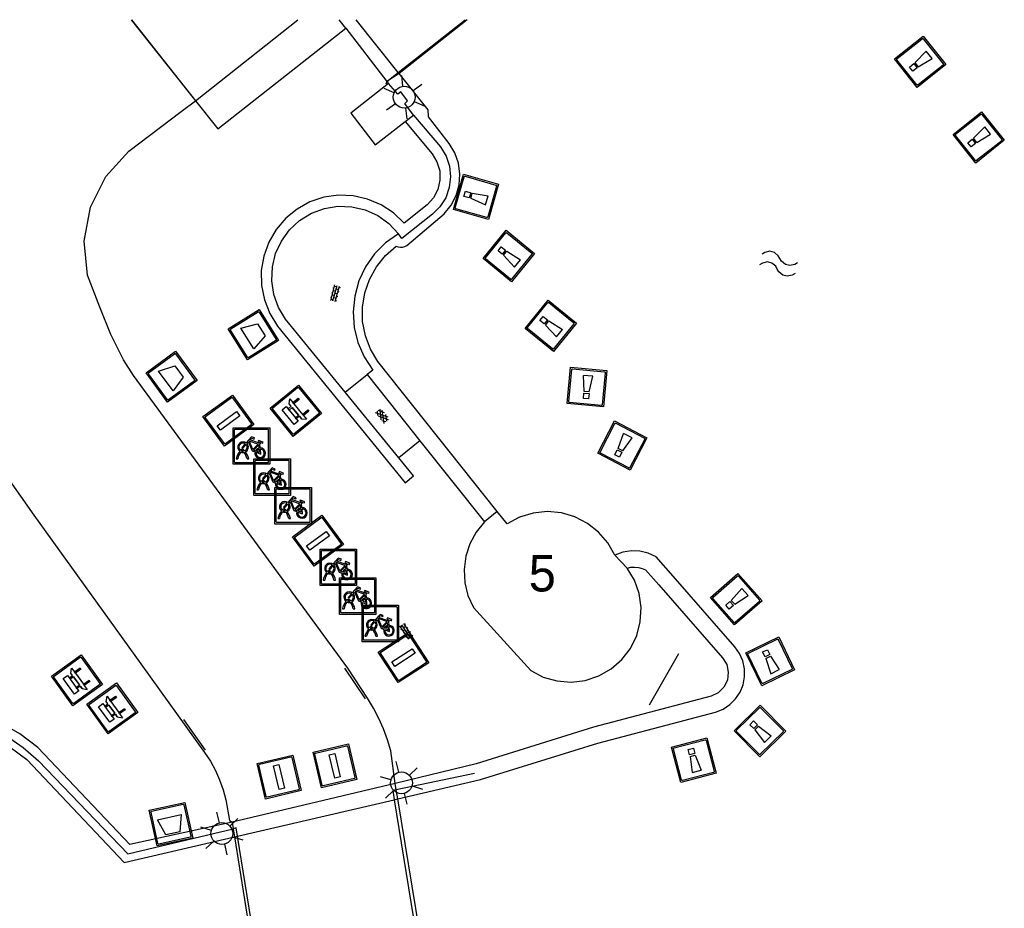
# Model space of a CAD drawing. Header units: metres. Extents: x 93870 to 95789, y 463036 to 464040.
# Tile 147 of 256: x 94322 to 94349, y 464015 to 464040. Entities that reach past the tile are written whole.
import ezdxf
from ezdxf.enums import TextEntityAlignment as Align

# ---------------------------------------------------------------- set-up
doc = ezdxf.new("R2010")
doc.units = ezdxf.units.M
doc.header["$LTSCALE"] = 25.4
for name, color, linetype in [('B_BEBOUWINGSGRENS_0', 1, 'Continuous'), ('G_GRENS_ALGEMEEN_0', 7, 'Continuous'), ('K_KUNSTWERKGRENS_0', 1, 'Continuous'), ('K_KUNSTWERKGRENS_1', 1, 'Continuous'), ('Q_AFVALBAK_0', 7, 'Continuous'), ('Q_BANK_0', 7, 'Continuous'), ('Q_BLOEMBAK_0', 93, 'Continuous'), ('Q_FIETSENREK_0', 6, 'Continuous'), ('Q_LICHTMAST_0', 2, 'Continuous'), ('Q_LIJNAFWATERING_LIJN_0', 7, 'Continuous'), ('Q_MEERPAAL_0', 7, 'Continuous'), ('Q_VLAGGENMAST_0', 191, 'Continuous'), ('Q_ZAND_ZOUTBAK_0', 7, 'Continuous'), ('S_GBKN_SYMBOOL_GV_GROOT_0', 7, 'Continuous'), ('S_GBKN_SYMBOOL_OV_GROOT_0', 7, 'Continuous'), ('S_GBKN_SYMBOOL_WATER_0', 7, 'Continuous'), ('T_HEK_LIJN_0', 6, 'Continuous'), ('T_HEK_LIJN_1', 6, 'Continuous'), ('V_WEGGRENS_0', 7, 'Continuous'), ('V_WEGGRENS_1', 7, 'Continuous'), ('W_WATERGRENS_0', 5, 'Continuous'), ('Z_GBKN_HUISNUMMER_0', 252, 'Continuous')]:
    doc.layers.add(name, color=color, linetype=linetype)
doc.layers.add('Q_AFSLUITPAAL_0', color=7, linetype='Continuous', true_color=0xf86a3a)

# ---------------------------------------------------------------- blocks, each defined once
blk = doc.blocks.new('Q_AFVALBAK')
for points in [[(-0.5, 0.5), (0.5, 0.5), (0.5, -0.5), (-0.5, -0.5)], [(-0.336, 0.197), (0.331, 0.197), (0.19, -0.251), (-0.196, -0.251)]]:
    blk.add_lwpolyline(points, close=True)
blk.add_lwpolyline([(-0.442, 0.464), (0.438, 0.464, -0.414214), (0.459, 0.442), (0.459, -0.437, -0.414214), (0.438, -0.459), (-0.442, -0.459, -0.414214), (-0.463, -0.437), (-0.463, 0.442), (-0.463, 0.444), (-0.463, 0.446), (-0.463, 0.448), (-0.462, 0.45), (-0.461, 0.451), (-0.46, 0.453), (-0.459, 0.455), (-0.458, 0.456), (-0.457, 0.457), (-0.456, 0.459), (-0.454, 0.46), (-0.453, 0.461), (-0.451, 0.462), (-0.449, 0.462), (-0.447, 0.463), (-0.446, 0.463), (-0.444, 0.464), (-0.442, 0.464)], format="xyb")
blk = doc.blocks.new('Q_BLOEMBAK')
for points in [[(-0.5, 0.5), (0.5, 0.5), (0.5, -0.5), (-0.5, -0.5)], [(-0.336, 0.197), (0.331, 0.197), (0.19, -0.251), (-0.196, -0.251)]]:
    blk.add_lwpolyline(points, close=True)
blk.add_lwpolyline([(-0.442, 0.464), (0.438, 0.464, -0.414214), (0.459, 0.442), (0.459, -0.437, -0.414214), (0.438, -0.459), (-0.442, -0.459, -0.414214), (-0.463, -0.437), (-0.463, 0.442), (-0.463, 0.444), (-0.463, 0.446), (-0.463, 0.448), (-0.462, 0.45), (-0.461, 0.451), (-0.46, 0.453), (-0.459, 0.455), (-0.458, 0.456), (-0.457, 0.457), (-0.456, 0.459), (-0.454, 0.46), (-0.453, 0.461), (-0.451, 0.462), (-0.449, 0.462), (-0.447, 0.463), (-0.446, 0.463), (-0.444, 0.464), (-0.442, 0.464)], format="xyb")
blk = doc.blocks.new('Q_ZAND_ZOUTBAK')
for points in [[(-0.5, 0.5), (0.5, 0.5), (0.5, -0.5), (-0.5, -0.5)], [(-0.336, 0.197), (0.331, 0.197), (0.19, -0.251), (-0.196, -0.251)]]:
    blk.add_lwpolyline(points, close=True)
blk.add_lwpolyline([(-0.442, 0.464), (0.438, 0.464, -0.414214), (0.459, 0.442), (0.459, -0.437, -0.414214), (0.438, -0.459), (-0.442, -0.459, -0.414214), (-0.463, -0.437), (-0.463, 0.442), (-0.463, 0.444), (-0.463, 0.446), (-0.463, 0.448), (-0.462, 0.45), (-0.461, 0.451), (-0.46, 0.453), (-0.459, 0.455), (-0.458, 0.456), (-0.457, 0.457), (-0.456, 0.459), (-0.454, 0.46), (-0.453, 0.461), (-0.451, 0.462), (-0.449, 0.462), (-0.447, 0.463), (-0.446, 0.463), (-0.444, 0.464), (-0.442, 0.464)], format="xyb")
blk = doc.blocks.new('Q_LICHTMAST')
for points in [[(0, 0.3), (0, 0.6)], [(-0.26, 0.15), (-0.52, 0.3)], [(0.26, 0.15), (0.52, 0.3)], [(-0.26, -0.15), (-0.52, -0.3)], [(0.26, -0.15), (0.52, -0.3)], [(0, -0.3), (0, -0.6)]]:
    blk.add_lwpolyline(points)
blk.add_circle((0, 0), 0.3)
blk = doc.blocks.new('Q_VLAGGENMAST')
for points in [[(-0.5, 0.5), (0.5, 0.5), (0.5, -0.5), (-0.5, -0.5)], [(-0.08, 0.333), (0.071, 0.333), (0.071, -0.329), (-0.08, -0.329)]]:
    blk.add_lwpolyline(points, close=True)
blk.add_lwpolyline([(-0.442, 0.464), (0.438, 0.464, -0.414214), (0.459, 0.442), (0.459, -0.437, -0.414214), (0.438, -0.459), (-0.442, -0.459, -0.414214), (-0.463, -0.437), (-0.463, 0.442), (-0.463, 0.444), (-0.463, 0.446), (-0.463, 0.448), (-0.462, 0.45), (-0.461, 0.451), (-0.46, 0.453), (-0.459, 0.455), (-0.458, 0.456), (-0.457, 0.457), (-0.456, 0.459), (-0.454, 0.46), (-0.453, 0.461), (-0.451, 0.462), (-0.449, 0.462), (-0.447, 0.463), (-0.446, 0.463), (-0.444, 0.464), (-0.442, 0.464)], format="xyb")
blk = doc.blocks.new('Q_AFSLUITPAAL')
for points in [[(-0.5, 0.5), (0.5, 0.5), (0.5, -0.5), (-0.5, -0.5)], [(-0.08, 0.333), (0.071, 0.333), (0.071, -0.329), (-0.08, -0.329)]]:
    blk.add_lwpolyline(points, close=True)
blk.add_lwpolyline([(-0.442, 0.464), (0.438, 0.464, -0.414214), (0.459, 0.442), (0.459, -0.437, -0.414214), (0.438, -0.459), (-0.442, -0.459, -0.414214), (-0.463, -0.437), (-0.463, 0.442), (-0.463, 0.444), (-0.463, 0.446), (-0.463, 0.448), (-0.462, 0.45), (-0.461, 0.451), (-0.46, 0.453), (-0.459, 0.455), (-0.458, 0.456), (-0.457, 0.457), (-0.456, 0.459), (-0.454, 0.46), (-0.453, 0.461), (-0.451, 0.462), (-0.449, 0.462), (-0.447, 0.463), (-0.446, 0.463), (-0.444, 0.464), (-0.442, 0.464)], format="xyb")
blk = doc.blocks.new('Q_FIETSENREK')
for points in [[(-0.5, 0.5), (0.5, 0.5), (0.5, -0.5), (-0.5, -0.5)], [(-0.063, 0.145), (0.184, 0.054), (0.037, -0.093)]]:
    blk.add_lwpolyline(points, close=True)
for points in [[(-0.442, 0.464), (0.438, 0.464, -0.414214), (0.459, 0.442), (0.459, -0.437, -0.414214), (0.438, -0.459), (-0.442, -0.459, -0.414214), (-0.463, -0.437), (-0.463, 0.442), (-0.463, 0.444), (-0.463, 0.446), (-0.463, 0.448), (-0.462, 0.45), (-0.461, 0.451), (-0.46, 0.453), (-0.459, 0.455), (-0.458, 0.456), (-0.457, 0.457), (-0.456, 0.459), (-0.454, 0.46), (-0.453, 0.461), (-0.451, 0.462), (-0.449, 0.462), (-0.447, 0.463), (-0.446, 0.463), (-0.444, 0.464), (-0.442, 0.464)], [(-0.181, 0.106, 0.847256), (-0.324, -0.144)], [(-0.193, 0.075, 0.842492), (-0.305, -0.118)], [(-0.171, 0.065, 0.053288), (-0.193, 0.075)], [(-0.185, -0.134, 0.502492), (-0.147, 0.044)], [(-0.149, 0.089, 0.06236), (-0.181, 0.106)], [(-0.165, -0.161, 0.494489), (-0.125, 0.068)], [(-0.324, -0.144, 0.089606), (-0.421, -0.348)], [(-0.296, -0.162, 0.110942), (-0.375, -0.348)], [(-0.294, -0.105, 0.006942), (-0.305, -0.118)], [(-0.296, -0.162, 0.02458), (-0.283, -0.168)], [(-0.212, -0.105, 0.381614), (-0.294, -0.105)], [(-0.283, -0.168, 0.148109), (-0.198, -0.173)], [(-0.223, -0.136, 0.533998), (-0.276, -0.136)], [(-0.276, -0.136, 0.009682), (-0.271, -0.138)], [(-0.271, -0.138, 0.120201), (-0.218, -0.144)], [(-0.218, -0.144, 0.003554), (-0.223, -0.136)], [(-0.185, -0.134, 0.017985), (-0.212, -0.105)], [(-0.122, -0.348, 0.075837), (-0.198, -0.173)], [(-0.075, -0.348, 0.094234), (-0.165, -0.161)], [(0.095, -0.16, 0.385208), (0.186, -0.333)], [(0.209, -0.054, 0.224648), (0.108, -0.128)], [(0.126, -0.171, 0.376993), (0.197, -0.303)], [(0.212, -0.086, 0.20829), (0.139, -0.139)], [(0.186, -0.333, 1), (0.287, -0.06)], [(0.197, -0.303, 1), (0.276, -0.09)], [(0.287, -0.06, 0.086253), (0.238, -0.051)], [(0.276, -0.09, 0.079305), (0.241, -0.083)]]:
    blk.add_lwpolyline(points, format="xyb")
for points in [[(-0.171, 0.065), (-0.263, -0.038), (-0.239, -0.059), (-0.147, 0.044)], [(0.081, 0.221), (-0.003, 0.252), (-0.149, 0.089)], [(-0.125, 0.068), (-0.086, 0.111), (0.018, -0.131), (0.095, -0.16)], [(0.238, -0.051), (0.229, 0.053), (0.261, 0.093), (0.302, 0.078), (0.314, 0.11), (0.192, 0.155), (0.18, 0.123), (0.231, 0.104), (0.207, 0.076), (-0.04, 0.167), (0, 0.216), (0.07, 0.191), (0.081, 0.221)], [(0.209, -0.054), (0.199, 0.029), (0.057, -0.108)], [(0.057, -0.108), (0.108, -0.128)], [(0.126, -0.171), (0.253, -0.218), (0.241, -0.083)], [(0.139, -0.139), (0.222, -0.17), (0.212, -0.086)], [(-0.421, -0.348), (-0.375, -0.348)], [(-0.122, -0.348), (-0.075, -0.348)]]:
    blk.add_lwpolyline(points)
blk = doc.blocks.new('Q_BANK')
blk.add_lwpolyline([(-0.5, 0.5), (0.5, 0.5), (0.5, -0.5), (-0.5, -0.5)], close=True)
blk.add_lwpolyline([(-0.442, 0.464), (0.438, 0.464, -0.414214), (0.459, 0.442), (0.459, -0.437, -0.414214), (0.438, -0.459), (-0.442, -0.459, -0.414214), (-0.463, -0.437), (-0.463, 0.442), (-0.463, 0.444), (-0.463, 0.446), (-0.463, 0.448), (-0.462, 0.45), (-0.461, 0.451), (-0.46, 0.453), (-0.459, 0.455), (-0.458, 0.456), (-0.457, 0.457), (-0.456, 0.459), (-0.454, 0.46), (-0.453, 0.461), (-0.451, 0.462), (-0.449, 0.462), (-0.447, 0.463), (-0.446, 0.463), (-0.444, 0.464), (-0.442, 0.464)], format="xyb")
for points in [[(-0.18, 0.132), (-0.267, 0.132), (-0.267, 0.276)], [(-0.267, 0.276), (0.258, 0.276), (0.258, 0.132), (0.173, 0.132)], [(-0.267, 0.022), (-0.366, -0.078)], [(-0.18, 0.022), (-0.267, 0.022)], [(-0.267, 0.022), (-0.18, 0.022)], [(-0.18, 0.022), (-0.18, 0.132)], [(-0.18, 0.132), (-0.144, 0.132)], [(-0.144, 0.132), (-0.144, 0.022)], [(0.131, 0.132), (-0.144, 0.132)], [(0.131, 0.022), (-0.144, 0.022)], [(-0.144, 0.022), (0.131, 0.022)], [(0.131, 0.022), (-0.144, 0.022)], [(-0.144, 0.022), (0.131, 0.022)], [(-0.144, 0.022), (0.131, 0.022)], [(0.131, 0.022), (0.131, 0.132)], [(0.131, 0.132), (0.173, 0.132)], [(0.173, 0.132), (0.173, 0.022)], [(0.173, 0.022), (0.255, 0.022)], [(0.173, 0.022), (0.255, 0.022)], [(0.255, 0.022), (0.357, -0.078)], [(-0.236, -0.078), (-0.366, -0.078)], [(-0.192, -0.078), (-0.192, -0.27), (-0.236, -0.27), (-0.236, -0.078)], [(-0.236, -0.078), (-0.192, -0.078)], [(0.183, -0.078), (-0.192, -0.078)], [(0.226, -0.078), (0.226, -0.268), (0.183, -0.268), (0.183, -0.078)], [(0.183, -0.078), (0.226, -0.078)], [(0.357, -0.078), (0.226, -0.078)]]:
    blk.add_lwpolyline(points)
blk = doc.blocks.new('Q_MEERPAAL')
for points in [[(-0.5, 0.5), (0.5, 0.5), (0.5, -0.5), (-0.5, -0.5)], [(-0.076, 0.32), (0.068, 0.32), (0.068, 0.17), (-0.076, 0.17)]]:
    blk.add_lwpolyline(points, close=True)
blk.add_lwpolyline([(-0.442, 0.464), (0.438, 0.464, -0.414214), (0.459, 0.442), (0.459, -0.437, -0.414214), (0.438, -0.459), (-0.442, -0.459, -0.414214), (-0.463, -0.437), (-0.463, 0.442), (-0.463, 0.444), (-0.463, 0.446), (-0.463, 0.448), (-0.462, 0.45), (-0.461, 0.451), (-0.46, 0.453), (-0.459, 0.455), (-0.458, 0.456), (-0.457, 0.457), (-0.456, 0.459), (-0.454, 0.46), (-0.453, 0.461), (-0.451, 0.462), (-0.449, 0.462), (-0.447, 0.463), (-0.446, 0.463), (-0.444, 0.464), (-0.442, 0.464)], format="xyb")
for points in [[(-0.076, 0.124), (-0.136, -0.311)], [(-0.076, 0.124), (0.068, 0.124)], [(0.068, 0.124), (0.122, -0.311)], [(-0.136, -0.311), (0.122, -0.311)]]:
    blk.add_lwpolyline(points)
blk = doc.blocks.new('S_GBKN_SYMBOOL_WATER')
for points in [[(-0.5, 0.15), (-0.438, 0.212), (-0.312, 0.275), (-0.188, 0.275), (-0.062, 0.212), (0, 0.15), (0.062, 0.087), (0.188, 0.025), (0.312, 0.025), (0.438, 0.087), (0.5, 0.15)], [(-0.5, -0.15), (-0.438, -0.087), (-0.312, -0.025), (-0.188, -0.025), (-0.062, -0.087), (0, -0.15), (0.062, -0.212), (0.188, -0.275), (0.312, -0.275), (0.438, -0.212), (0.5, -0.15)]]:
    blk.add_lwpolyline(points)
blk = doc.blocks.new('S_GBKN_SYMBOOL_OV_GROOT')
for points in [[(-0.21875, 0.0625), (0.21875, 0.0625)], [(-0.21875, 0), (0.21875, 0)], [(-0.1875, 0.0625), (-0.1875, 0)], [(-0.125, 0.09375), (-0.125, 0.0625)], [(-0.125, 0), (-0.125, -0.0625)], [(-0.0625, 0.0625), (-0.0625, 0)], [(0, 0.09375), (0, 0.0625)], [(0, 0), (0, -0.0625)], [(0.0625, 0.0625), (0.0625, 0)], [(0.125, 0.09375), (0.125, 0.0625)], [(0.125, 0), (0.125, -0.0625)], [(0.1875, 0.0625), (0.1875, 0)], [(-0.21875, -0.0625), (0.21875, -0.0625)], [(-0.1875, -0.0625), (-0.1875, -0.09375)], [(-0.0625, -0.0625), (-0.0625, -0.09375)], [(0.0625, -0.0625), (0.0625, -0.09375)], [(0.1875, -0.0625), (0.1875, -0.09375)]]:
    blk.add_lwpolyline(points)
blk = doc.blocks.new('S_GBKN_SYMBOOL_GV_GROOT')
for points in [[(-0.1875, 0.03125), (-0.09375, 0.09375)], [(-0.1875, -0.0625), (0.0625, 0.09375)], [(-0.1875, 0.09375), (0.125, -0.09375)], [(-0.1875, 0), (-0.03125, -0.09375)], [(-0.125, -0.09375), (0.1875, 0.09375)], [(-0.0625, 0.09375), (0.1875, -0.0625)], [(0.03125, -0.09375), (0.1875, 0)], [(0.09375, 0.09375), (0.1875, 0.03125)]]:
    blk.add_lwpolyline(points)

msp = doc.modelspace()

# ---------------------------------------------------------------- linework, layer by layer
at = {"layer": 'B_BEBOUWINGSGRENS_0'}
for p, q in [((94334.984, 464026.065), (94334.635, 464025.781)), ((94338.538, 464024.514), (94338.202, 464024.864))]:
    msp.add_line(p, q, dxfattribs=at)
for points in [[(94338.202, 464024.864), (94338.011, 464025.202), (94337.76, 464025.496), (94337.456, 464025.737), (94337.111, 464025.916), (94336.739, 464026.024), (94336.353, 464026.06), (94335.967, 464026.02), (94335.596, 464025.908), (94335.254, 464025.726), (94334.984, 464026.065)], [(94334.635, 464025.781), (94334.406, 464025.499), (94334.233, 464025.18), (94334.122, 464024.835), (94334.075, 464024.475), (94334.095, 464024.113), (94334.181, 464023.761), (94334.33, 464023.43), (94335.9, 464021.71), (94336.245, 464021.53), (94336.619, 464021.423), (94337.007, 464021.391), (94337.393, 464021.437), (94337.763, 464021.559), (94338.101, 464021.751), (94338.394, 464022.006), (94338.631, 464022.315), (94338.803, 464022.664), (94338.901, 464023.04), (94338.924, 464023.429), (94338.869, 464023.814), (94338.738, 464024.18), (94338.538, 464024.514)]]:
    msp.add_lwpolyline(points, dxfattribs=at)
at = {"layer": 'G_GRENS_ALGEMEEN_0'}
for points in [[(94332.687, 464036.921), (94333.429, 464036.047), (94333.582, 464035.796), (94333.676, 464035.518), (94333.705, 464035.226), (94333.67, 464034.934), (94333.572, 464034.657), (94333.414, 464034.409), (94333.206, 464034.202), (94332.367, 464033.542), (94332.275, 464033.671)], [(94330.817, 464029.333), (94329.187, 464031.33), (94328.992, 464031.654), (94328.864, 464032.009), (94328.806, 464032.382), (94328.823, 464032.76), (94328.912, 464033.127), (94329.071, 464033.469), (94329.294, 464033.775), (94329.571, 464034.031), (94329.893, 464034.229), (94330.247, 464034.36), (94330.62, 464034.421), (94330.997, 464034.407), (94331.365, 464034.321), (94331.709, 464034.166), (94332.016, 464033.946), (94332.275, 464033.671)], [(94332.275, 464033.671), (94331.925, 464033.421), (94331.623, 464033.116), (94331.377, 464032.764), (94331.194, 464032.376), (94331.079, 464031.962), (94331.036, 464031.535), (94331.066, 464031.106), (94331.168, 464030.689), (94331.339, 464030.295), (94331.575, 464029.936), (94331.417, 464029.813)]]:
    msp.add_lwpolyline(points, dxfattribs=at)
at = {"layer": 'K_KUNSTWERKGRENS_0'}
for p, q in [((94324.96, 464039.532), (94326.717, 464037.313)), ((94330.835, 464039.303), (94330.655, 464039.532)), ((94326.717, 464037.313), (94327.33, 464036.539)), ((94332.687, 464036.921), (94332.449, 464037.239)), ((94332.464, 464036.747), (94332.687, 464036.921))]:
    msp.add_line(p, q, dxfattribs=at)
for points in [[(94332.006, 464037.784), (94330.969, 464036.975), (94331.636, 464036.101), (94332.464, 464036.747)], [(94332.449, 464037.239), (94332.525, 464037.306), (94332.339, 464037.557), (94332.257, 464037.496), (94332.006, 464037.784)]]:
    msp.add_lwpolyline(points, dxfattribs=at)
at = {"layer": 'K_KUNSTWERKGRENS_1'}
for p, q in [((94324.961, 464039.532), (94326.717, 464037.313)), ((94332.273, 464038.087), (94334.1, 464039.532)), ((94327.33, 464036.539), (94330.835, 464039.303)), ((94330.835, 464039.303), (94331.962, 464037.841)), ((94331.962, 464037.841), (94332.273, 464038.087)), ((94326.717, 464037.313), (94327.33, 464036.539)), ((94332.189, 464018.611), (94327.722, 464017.556)), ((94332.217, 464018.44), (94332.189, 464018.611)), ((94332.258, 464018.192), (94332.217, 464018.44)), ((94333.343, 464011.646), (94332.258, 464018.192)), ((94327.722, 464017.556), (94327.751, 464017.376)), ((94327.751, 464017.376), (94327.787, 464017.151)), ((94327.787, 464017.151), (94328.793, 464010.9))]:
    msp.add_line(p, q, dxfattribs=at)
at = {"layer": 'Q_LIJNAFWATERING_LIJN_0'}
for p, q in [((94330.799, 464021.768), (94331.362, 464020.928)), ((94326.988, 464019.525), (94326.402, 464020.365))]:
    msp.add_line(p, q, dxfattribs=at)
at = {"layer": 'T_HEK_LIJN_0'}
for p, q in [((94334.157, 464039.532), (94332.296, 464038.058)), ((94331.962, 464037.841), (94331.928, 464037.767)), ((94332.296, 464038.058), (94331.962, 464037.841)), ((94339.155, 464020.764), (94339.96, 464022.17)), ((94334.36, 464018.886), (94332.217, 464018.44)), ((94332.217, 464018.44), (94332.217, 464018.44)), ((94327.751, 464017.376), (94327.751, 464017.376))]:
    msp.add_line(p, q, dxfattribs=at)
msp.add_lwpolyline([(94321.537, 464019.919), (94321.997, 464019.603), (94322.416, 464019.234), (94324.868, 464016.684), (94327.751, 464017.376)], dxfattribs=at)
at = {"layer": 'T_HEK_LIJN_1'}
for p, q in [((94332.16, 464018.169), (94333.226, 464011.627)), ((94328.887, 464010.915), (94327.871, 464017.17))]:
    msp.add_line(p, q, dxfattribs=at)
for points in [[(94332.217, 464018.44), (94332.119, 464018.42), (94332.16, 464018.169)], [(94327.871, 464017.17), (94327.834, 464017.396), (94327.751, 464017.376)]]:
    msp.add_lwpolyline(points, dxfattribs=at)
at = {"layer": 'V_WEGGRENS_0'}
for p, q in [((94331.962, 464037.841), (94332.006, 464037.784)), ((94330.817, 464029.333), (94331.417, 464029.813)), ((94331.417, 464029.813), (94332.265, 464028.75)), ((94332.29, 464027.529), (94330.817, 464029.333)), ((94332.265, 464028.75), (94332.864, 464028)), ((94332.864, 464028), (94332.29, 464027.529)), ((94332.864, 464028), (94334.635, 464025.781))]:
    msp.add_line(p, q, dxfattribs=at)
for points in [[(94332.189, 464018.611), (94332.068, 464019.507), (94331.977, 464019.811), (94331.868, 464020.108), (94331.74, 464020.398), (94331.594, 464020.68), (94331.43, 464020.951), (94330.894, 464021.774), (94325.019, 464029.785), (94324.742, 464030.221), (94324.395, 464030.912), (94324.101, 464031.657), (94323.758, 464032.533), (94323.668, 464033.47), (94323.839, 464034.395), (94324.258, 464035.238), (94324.892, 464035.933), (94326.328, 464037.016), (94326.717, 464037.313)], [(94332.464, 464036.747), (94333.196, 464035.859), (94333.331, 464035.639), (94333.406, 464035.392), (94333.414, 464035.134), (94333.356, 464034.883), (94333.236, 464034.655), (94333.061, 464034.465), (94332.433, 464033.961), (94332.141, 464034.24), (94331.805, 464034.462), (94331.433, 464034.619), (94331.04, 464034.708), (94330.637, 464034.724), (94330.237, 464034.667), (94329.854, 464034.54), (94329.501, 464034.346), (94329.188, 464034.092), (94328.925, 464033.785), (94328.723, 464033.436), (94328.586, 464033.057), (94328.519, 464032.659), (94328.525, 464032.256), (94328.604, 464031.86), (94328.752, 464031.485), (94328.965, 464031.143), (94332.458, 464026.848), (94332.687, 464027.043), (94332.29, 464027.529)], [(94316.67, 464035.03), (94317.256, 464034.836), (94317.789, 464034.525), (94318.245, 464034.11), (94318.605, 464033.608), (94318.853, 464033.044), (94319.576, 464030.8), (94319.741, 464030.33), (94319.962, 464029.76), (94320.211, 464029.202), (94320.488, 464028.656), (94320.792, 464028.126), (94321.122, 464027.611), (94322.287, 464025.965), (94325.222, 464021.891), (94326.969, 464019.459), (94327.126, 464019.222), (94327.262, 464018.972), (94327.378, 464018.712), (94327.472, 464018.444), (94327.545, 464018.169), (94327.653, 464017.599), (94327.722, 464017.556)], [(94338.538, 464024.514), (94338.641, 464024.534), (94338.745, 464024.539), (94338.849, 464024.529), (94338.951, 464024.504), (94339.048, 464024.464), (94339.408, 464024.053), (94341.155, 464022.058), (94341.267, 464021.873), (94341.312, 464021.661), (94341.286, 464021.446), (94341.191, 464021.252), (94341.038, 464021.099), (94340.844, 464021.004), (94337.617, 464020.153), (94334.405, 464019.154), (94332.189, 464018.611)], [(94327.722, 464017.556), (94324.915, 464016.944), (94322.402, 464019.601), (94321.907, 464019.975), (94321.371, 464020.287)]]:
    msp.add_lwpolyline(points, dxfattribs=at)
at = {"layer": 'V_WEGGRENS_1'}
for p, q in [((94326.717, 464037.313), (94329.519, 464039.532)), ((94326.717, 464037.313), (94326.717, 464037.313)), ((94332.217, 464018.44), (94332.189, 464018.611)), ((94332.258, 464018.192), (94332.217, 464018.44)), ((94327.722, 464017.556), (94327.751, 464017.376)), ((94327.751, 464017.376), (94327.787, 464017.151))]:
    msp.add_line(p, q, dxfattribs=at)
at = {"layer": 'W_WATERGRENS_0'}
for p, q in [((94332.273, 464038.087), (94331.123, 464039.532)), ((94332.296, 464038.058), (94332.273, 464038.087)), ((94332.273, 464038.087), (94332.273, 464038.087)), ((94327.871, 464017.17), (94332.16, 464018.169)), ((94332.16, 464018.169), (94332.258, 464018.192)), ((94327.787, 464017.151), (94327.871, 464017.17))]:
    msp.add_line(p, q, dxfattribs=at)
for points in [[(94334.984, 464026.065), (94331.708, 464030.17), (94331.508, 464030.51), (94331.37, 464030.878), (94331.296, 464031.266), (94331.291, 464031.66), (94331.354, 464032.049), (94331.482, 464032.421), (94331.673, 464032.766), (94331.92, 464033.073), (94332.216, 464033.333), (94332.272, 464033.311), (94332.332, 464033.302), (94332.392, 464033.306), (94332.45, 464033.323), (94332.503, 464033.351), (94333.528, 464034.218), (94333.717, 464034.45), (94333.856, 464034.716), (94333.938, 464035.005), (94333.96, 464035.304), (94333.921, 464035.601), (94333.823, 464035.885), (94333.67, 464036.142), (94333.101, 464036.875), (94333.09, 464037.061), (94332.296, 464038.058)], [(94341.717, 464021.317), (94341.758, 464021.534), (94341.756, 464021.754), (94341.71, 464021.97), (94341.622, 464022.172), (94341.495, 464022.353), (94339.798, 464024.291), (94339.335, 464024.82), (94339.121, 464024.922), (94338.892, 464024.978), (94338.656, 464024.987), (94338.423, 464024.949), (94338.202, 464024.864)], [(94332.258, 464018.192), (94334.523, 464018.719), (94337.741, 464019.72), (94340.965, 464020.57), (94341.17, 464020.652), (94341.354, 464020.774), (94341.511, 464020.929), (94341.633, 464021.113), (94341.717, 464021.317)], [(94303.826, 464016.137), (94317.864, 464020.232), (94318.416, 464020.342), (94318.978, 464020.385), (94319.541, 464020.361), (94320.097, 464020.269), (94320.638, 464020.112), (94321.156, 464019.89), (94321.644, 464019.609), (94322.095, 464019.271), (94324.765, 464016.447), (94327.787, 464017.151)]]:
    msp.add_lwpolyline(points, dxfattribs=at)

# ---------------------------------------------------------------- block references
at = {"layer": 'Q_AFSLUITPAAL_0', "rotation": 13.28840993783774}
for p in [(94330.538, 464019.097), (94329.008, 464018.789)]:
    msp.add_blockref('Q_AFSLUITPAAL', p, dxfattribs=at)
at = {"layer": 'Q_AFVALBAK_0', "rotation": 126.2550779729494}
msp.add_blockref('Q_AFVALBAK', (94326.063, 464029.755), dxfattribs=at)
at = {"layer": 'Q_BANK_0'}
for p, rotation in [((94329.466, 464028.823), 129.1204662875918), ((94323.471, 464021.441), 125.7698150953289), ((94324.439, 464020.668), 125.6911542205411)]:
    msp.add_blockref('Q_BANK', p, dxfattribs=dict(at, rotation=rotation))
at = {"layer": 'Q_BLOEMBAK_0', "rotation": 121.9149400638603}
msp.add_blockref('Q_BLOEMBAK', (94328.305, 464030.906), dxfattribs=at)
at = {"layer": 'Q_FIETSENREK_0'}
for p in [(94328.253, 464027.855), (94328.818, 464027.003), (94329.395, 464026.22), (94330.632, 464024.534), (94331.161, 464023.746), (94331.781, 464022.994)]:
    msp.add_blockref('Q_FIETSENREK', p, dxfattribs=at)
at = {"layer": 'Q_LICHTMAST_0'}
for p, rotation in [((94332.435, 464037.41), 126.5397719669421), ((94332.36, 464018.63), 13.76825198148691), ((94327.441, 464017.242), 13.11364258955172)]:
    msp.add_blockref('Q_LICHTMAST', p, dxfattribs=dict(at, rotation=rotation))
at = {"layer": 'Q_MEERPAAL_0'}
for p, rotation in [((94346.566, 464038.381), 128.5126267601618), ((94348.169, 464036.309), 128.5126267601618), ((94334.4, 464034.68), 74.15939736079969), ((94335.3, 464033.06), 50.83183961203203), ((94336.45, 464031.15), 50.83183961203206), ((94337.44, 464029.47), 174.6717652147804), ((94338.41, 464027.87), 152.5778837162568), ((94341.53, 464023.66), 131.2068490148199), ((94342.46, 464021.96), 25.74294835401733), ((94342.18, 464020.05), 44.63272439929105), ((94340.37, 464019.25), 14.76980277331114)]:
    msp.add_blockref('Q_MEERPAAL', p, dxfattribs=dict(at, rotation=rotation))
at = {"layer": 'Q_VLAGGENMAST_0'}
for p, rotation in [((94327.621, 464028.553), 126.2550779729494), ((94330.072, 464025.264), 126.2550779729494), ((94332.416, 464022.067), 123.075225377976)]:
    msp.add_blockref('Q_VLAGGENMAST', p, dxfattribs=dict(at, rotation=rotation))
at = {"layer": 'Q_ZAND_ZOUTBAK_0', "rotation": 12.2995133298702}
msp.add_blockref('Q_ZAND_ZOUTBAK', (94326.047, 464017.498), dxfattribs=at)
at = {"layer": 'S_GBKN_SYMBOOL_GV_GROOT_0', "rotation": 128.5808431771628}
msp.add_blockref('S_GBKN_SYMBOOL_GV_GROOT', (94331.84, 464028.681), dxfattribs=at)
at = {"layer": 'S_GBKN_SYMBOOL_OV_GROOT_0'}
for p, rotation in [((94330.54, 464032.04), 74.47588900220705), ((94332.49, 464022.78), 123.075225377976)]:
    msp.add_blockref('S_GBKN_SYMBOOL_OV_GROOT', p, dxfattribs=dict(at, rotation=rotation))
at = {"layer": 'S_GBKN_SYMBOOL_WATER_0', "rotation": 166.2584853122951}
msp.add_blockref('S_GBKN_SYMBOOL_WATER', (94342.69, 464032.848), dxfattribs=at)

# ---------------------------------------------------------------- texts
at = {"layer": 'Z_GBKN_HUISNUMMER_0', "linetype": 'Continuous'}
msp.add_text('5', height=1, rotation=360, dxfattribs=at).set_placement((94336.217, 464024.366), align=Align.MIDDLE)

doc.saveas('drawing.dxf')
